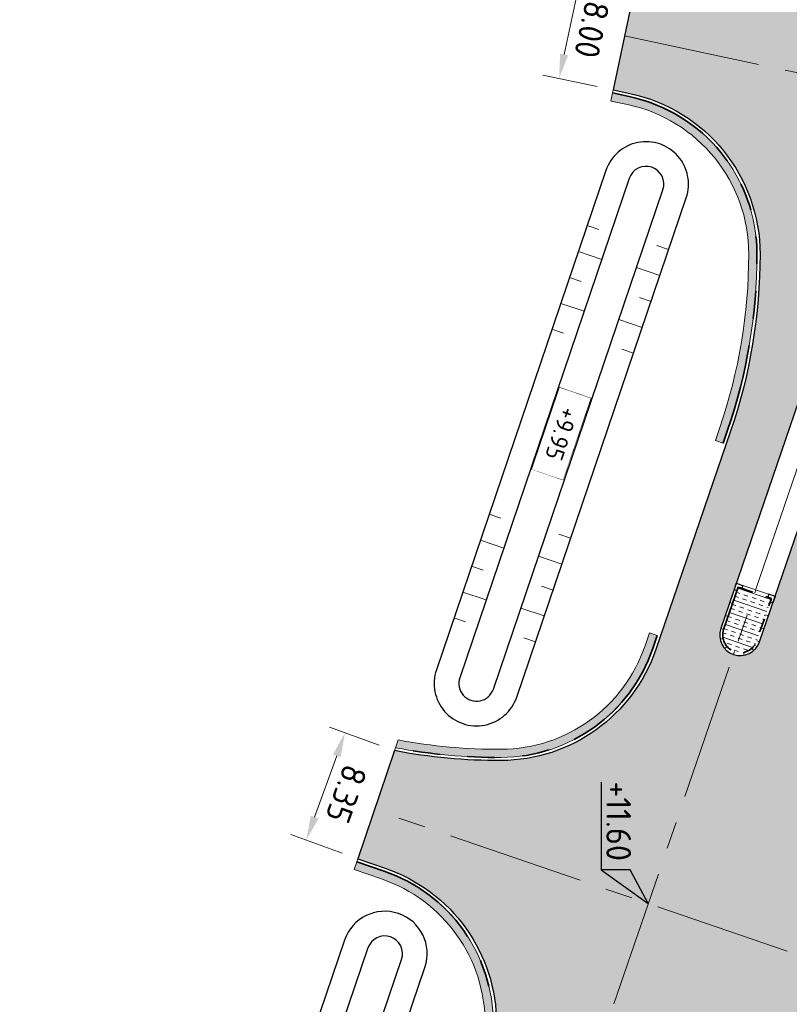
# Model space of a CAD drawing. Header units: metres. Extents: x 232559 to 234458, y 552925 to 554400.
# Tile 18 of 45: x 233180 to 233236, y 553631 to 553703. Entities that reach past the tile are written whole.
import ezdxf
from ezdxf.enums import TextEntityAlignment as Align

# ---------------------------------------------------------------- set-up
doc = ezdxf.new("R2010")
doc.units = ezdxf.units.M
doc.linetypes.add('AM-AS', pattern=[16, 10, -2, 2, -2])
doc.linetypes.add('VH-RWSBAND', pattern=[24, 10, -2, 2, -2, 2, -2, 2, -2])
doc.layers.get('Defpoints').update_dxf_attribs({"color": 241})
for name, color, linetype, lineweight in [('N-AL-HOOGTELABEL-S', 7, 'Continuous', 9), ('N-WE-AM-AS_WEG-G', 7, 'AM-AS', 13), ('N-WE-GW-WATERGANG_BODEM-G', 144, 'Continuous', 25), ('N-WE-VH-KANTOPSLUITING_DEELSTREEP-G', 7, 'Continuous', 9), ('N-WE-VH-KANTOPSLUITING_ELEMENT_HOEKSTUK-S', 7, 'Continuous', 25), ('N-WE-VH-KANTOPSLUITING_VOORKANTBAND-G', 7, 'Continuous', 13), ('N-WE-VH-KANTVERHARDING-GV', 7, 'Continuous', 25), ('N-WE-VH-KANTVERHARDING_BOCHTVERBREDING-A', 254, 'Continuous', 25), ('N-WE-VH-KANTVERHARDING_BOCHTVERBREDING-G', 251, 'Continuous', 18), ('N-WE-VH-M', 7, 'Continuous', 18), ('N-WE-VH-VERHARDING_BETON_CRETEPRINT-A', 241, 'Continuous', 5), ('N-WE-VH-VERHARDING_MIDDENGELEIDER-S', 7, 'Continuous', 25), ('X-XX-AL-HOOGTELABEL-S', 7, 'Continuous', 25)]:
    doc.layers.add(name, color=color, linetype=linetype, lineweight=lineweight)
for name, color, linetype, lineweight, true_color in [('N-WE-GW-TALUDARCERING_KORT-G', 7, 'Continuous', 18, 0x004c00), ('N-WE-GW-TALUDARCERING_LANG-G', 7, 'Continuous', 13, 0x004c00), ('N-WE-GW-WATERGANG_INSTEEK-G', 7, 'Continuous', 25, 0x004c00), ('N-WE-VH-KANTOPSLUITING_TROTTOIRBAND_RWS_115-225x250-G', 7, 'VH-RWSBAND', 35, 0x2db300), ('N-WE-VH-VERHARDING_ASFALT_HOOFDRIJBAAN-A', 7, 'Continuous', 5, 0xc7c7c7)]:
    doc.layers.add(name, color=color, linetype=linetype, lineweight=lineweight, true_color=true_color)
doc.styles.add('NLCS-ISO', font='NLCS-ISO.ttf')
doc.styles.add('NLCS-ISO-ANNOTATIEF-T18', font='NLCS-ISO.ttf', dxfattribs={"height": 1.8})
doc.dimstyles.new('NLCS-ANNOTATIEF-T18-PIJL_L2_H2_A', dxfattribs={"dimtxt": 1.8, "dimasz": 1.8, "dimexe": 1.2, "dimexo": 1.2, "dimgap": 0.7, "dimtad": 1, "dimzin": 0, "dimdsep": 46, "dimtxsty": 'NLCS-ISO-ANNOTATIEF-T18', "dimcen": 0, "dimdle": 2, "dimclrd": 7, "dimclre": 251, "dimclrt": 7, "dimazin": 0, "dimtfac": 1, "dimtofl": 0, "dimtmove": 0, "dimatfit": 3, "dimfxl": 2, "dimtfillclr": 256, "dimtolj": 1, "dimtzin": 0, "dimlwd": 9, "dimlwe": 9, "dimarcsym": 0})

# ---------------------------------------------------------------- blocks, each defined once
blk = doc.blocks.new('*D124')
at = {"layer": 'Defpoints', "color": 0, "transparency": 16777216}
for p in [(233224.7330415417, 553705.7396327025), (233219.1259661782, 553698.7501785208), (233223.0745871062, 553697.9134248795)]:
    blk.add_point(p, dxfattribs=at)
at = {"layer": 'N-WE-VH-M', "color": 251, "lineweight": 9, "transparency": 16777216}
for p, q in [((233223.5591103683, 553705.9884008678), (233219.6104894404, 553706.8251545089)), ((233221.9006559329, 553698.1621930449), (233217.9520350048, 553698.9989466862))]:
    blk.add_line(p, q, dxfattribs=at)
at = {"layer": 'N-WE-VH-M', "color": 7, "lineweight": 9, "transparency": 16777216}
blk.add_line((233220.4112683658, 553704.8154895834), (233219.4991184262, 553700.511075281), dxfattribs=at)
at = {"layer": 'N-WE-VH-M', "color": 7, "transparency": 16777216}
for points in [[(233220.7047511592, 553704.7532975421), (233220.1177855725, 553704.8776816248), (233220.7844206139, 553706.5763863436)], [(233219.7926012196, 553700.4488832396), (233219.2056356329, 553700.5732673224), (233219.1259661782, 553698.7501785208)]]:
    blk.add_solid(points, dxfattribs=at)
at = {"layer": 'N-WE-VH-M', "color": 7, "transparency": 16777216, "insert": (233221.5204349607, 553702.3315915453), "char_height": 1.8, "attachment_point": 5, "rotation": 258.0354293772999, "style": 'NLCS-ISO-ANNOTATIEF-T18'}
blk.add_mtext('\\A1;8.00', dxfattribs=at)
blk = doc.blocks.new('*D126')
at = {"layer": 'Defpoints', "color": 0, "transparency": 16777216}
for p in [(233207.101306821, 553649.645322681), (233200.6556231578, 553643.0992042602), (233204.4177849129, 553641.7404773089)]:
    blk.add_point(p, dxfattribs=at)
at = {"layer": 'N-WE-VH-M', "color": 251, "lineweight": 9, "transparency": 16777216}
for p, q in [((233205.9726582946, 553650.0529407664), (233202.3620841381, 553651.3569209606)), ((233203.2891363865, 553642.1480953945), (233199.5269746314, 553643.5068223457))]:
    blk.add_line(p, q, dxfattribs=at)
at = {"layer": 'N-WE-VH-M', "color": 7, "lineweight": 9, "transparency": 16777216}
blk.add_line((233202.8793055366, 553649.2563300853), (233201.267050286, 553644.7921770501), dxfattribs=at)
at = {"layer": 'N-WE-VH-M', "color": 7, "transparency": 16777216}
for points in [[(233203.1614676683, 553649.154425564), (233202.597143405, 553649.3582346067), (233203.4907326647, 553650.9493028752)], [(233201.5492124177, 553644.6902725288), (233200.9848881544, 553644.8940815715), (233200.6556231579, 553643.0992042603)]]:
    blk.add_solid(points, dxfattribs=at)
at = {"layer": 'N-WE-VH-M', "color": 7, "transparency": 16777216, "insert": (233203.5780426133, 553646.4807627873), "char_height": 1.8, "attachment_point": 5, "rotation": 250.1425149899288, "style": 'NLCS-ISO-ANNOTATIEF-T18'}
blk.add_mtext('\\A1;8.35', dxfattribs=at)
blk = doc.blocks.new('SVH-KANTOPSLUITING_HOEK_UITWENDIG_115-225')
for p, q in [((0, 0), (0, 0.5000000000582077)), ((0, 0.5000000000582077), (0.225, 0.5000000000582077)), ((0, 0), (0.5, 5.820766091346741e-11)), ((0.225, 0.2250000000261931), (0.225, 0.5000000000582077)), ((0.225, 0.2250000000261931), (0.4999999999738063, 0.2250000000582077)), ((0.5000000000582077, 5.820766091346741e-11), (0.4999999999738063, 0.2250000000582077))]:
    blk.add_line(p, q)
blk = doc.blocks.new('MIDDENGELEIDER')
at = {"layer": 'N-WE-VH-VERHARDING_BETON_CRETEPRINT-A', "lineweight": 9}
h = blk.add_hatch(dxfattribs=at)
h.set_pattern_fill('AVH-BETON_GEWAPEND', color=251, scale=0.25, angle=-1.272221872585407e-14, pattern_type=2)
h.set_pattern_definition([(360, (129.1815211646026, 44.42226556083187), (2.296212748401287e-16, 0.9375), []), (360, (129.1815211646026, 44.73476556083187), (2.296212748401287e-16, 0.9375), [0.3125, -0.3125]), (360, (129.1815211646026, 45.04726556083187), (2.296212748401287e-16, 0.9375), [0.3125, -0.3125])])
edge = h.paths.add_edge_path()
edge.add_line((1.274999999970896, 3.275000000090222), (-1.274999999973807, 3.275000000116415))
edge.add_line((-1.274999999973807, 3.275000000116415), (-1.279999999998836, 4.440892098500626e-16))
edge.add_arc((-1.101532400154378e-16, 0.005009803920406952), 1.2800098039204, 180.2242493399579, 359.7757506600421)
edge.add_line((1.279999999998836, 0), (1.274999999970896, 3.275000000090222))
at = {"layer": 'N-WE-VH-KANTOPSLUITING_DEELSTREEP-G'}
for p, q in [((0, 3.500000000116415), (0, 3.280000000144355)), ((-1.5, 2), (-1.279999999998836, 2)), ((1.5, 2), (1.279999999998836, 2)), ((-1.5, 1), (-1.279999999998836, 1)), ((1.5, 1), (1.279999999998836, 1)), ((-1.5, 0), (-1.279999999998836, 0)), ((1.5, 0), (1.279999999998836, 0)), ((-1.108521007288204, -0.6349950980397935), (-1.299046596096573, -0.7449950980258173)), ((1.108521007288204, -0.6349950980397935), (1.299046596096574, -0.7449950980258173)), ((-0.6400041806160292, -1.103511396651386), (-0.7500041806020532, -1.294036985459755)), ((1.587271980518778e-16, -1.274999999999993), (2.38524477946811e-16, -1.494999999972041)), ((0.6400041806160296, -1.103511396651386), (0.7500041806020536, -1.294036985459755))]:
    blk.add_line(p, q, dxfattribs=at)
at = {"layer": 'N-WE-VH-KANTOPSLUITING_TROTTOIRBAND_RWS_115-225x250-G', "ltscale": 0.5, "flags": 128}
blk.add_lwpolyline([(-1.279999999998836, 3.280000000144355), (-1.279999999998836, 0, 0.9960937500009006), (1.279999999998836, 0), (1.279999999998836, 3.280000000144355), (-1.279999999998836, 3.280000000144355)], format="xyb", close=True, dxfattribs=at)
at = {"layer": 'N-WE-VH-KANTOPSLUITING_VOORKANTBAND-G', "ltscale": 0.5, "flags": 128}
blk.add_lwpolyline([(-1.5, 3.500000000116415), (-1.5, 0, 0.9966666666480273), (1.5, 0), (1.5, 3.500000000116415)], format="xyb", close=True, dxfattribs=at)
at = {"layer": 'N-WE-VH-KANTOPSLUITING_ELEMENT_HOEKSTUK-S'}
for p, rotation in [((-1.5, 3.500000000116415), 270), ((1.499999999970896, 3.500000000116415), 180)]:
    blk.add_blockref('SVH-KANTOPSLUITING_HOEK_UITWENDIG_115-225', p, dxfattribs=dict(at, rotation=rotation))
blk = doc.blocks.new('SAL-HOOGTELABEL_AANLEG-SO')
blk.add_lwpolyline([(-4.842599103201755, 1.798838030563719), (4.851150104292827, 1.798838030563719), (4.851150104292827, -1.886858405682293), (-4.842599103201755, -1.886858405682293)], close=True)
at = {"style": 'NLCS-ISO'}
blk.add_attdef('HOOGTE', text='', height=2, dxfattribs=at).set_placement((0, 0), align=Align.MIDDLE_CENTER)
blk.add_wipeout([(-4.842599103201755, 1.7988380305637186), (4.851150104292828, 1.7988380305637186), (4.851150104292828, -1.8868584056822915), (-4.842599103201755, -1.8868584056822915)])
blk = doc.blocks.new('N-SAL-HOOGTELABEL_03-SO')
for p, q in [((0, 0), (-2.460741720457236, -1.312415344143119)), ((-2.460741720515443, -3.43514855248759), (0, 0)), ((-2.460741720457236, -1.312415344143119), (-2.460741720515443, -3.43514855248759)), ((-8.8653364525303, -3.435325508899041), (-2.460741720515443, -3.43514855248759))]:
    blk.add_line(p, q)
blk.add_solid([(-2.460741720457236, -1.312415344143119), (0, 0), (-2.460741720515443, -3.43514855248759)])
at = {"style": 'NLCS-ISO'}
blk.add_attdef('...', text='', height=1.8, dxfattribs=at).set_placement((-6.014038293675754, -2.161353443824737), align=Align.MIDDLE)

msp = doc.modelspace()

# ---------------------------------------------------------------- hatches: boundary and pattern name
at = {"layer": 'N-WE-VH-KANTVERHARDING_BOCHTVERBREDING-A'}
h = msp.add_hatch(color=256, dxfattribs=at)
h.dxf.hatch_style = 1
edge = h.paths.add_edge_path()
edge.add_line((233230.5498819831, 553672.3062428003), (233231.1174974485, 553672.1117879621))
edge.add_line((233231.1174974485, 553672.1117879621), (233231.4415888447, 553673.057813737))
edge.add_arc((233193.8134136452, 553685.9485490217), 39.77500000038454, 341.0894634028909, 359.9286603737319)
edge.add_arc((233221.8133919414, 553685.9136859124), 11.77499999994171, 359.9286603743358, 438.101276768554)
edge.add_line((233224.241189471, 553697.4356833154), (233223.0279430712, 553697.6933127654))
edge.add_line((233223.0279430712, 553697.6933127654), (233222.9035589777, 553697.1063471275))
edge.add_line((233222.9035589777, 553697.1063471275), (233224.1170259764, 553696.8486708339))
edge.add_arc((233221.8133919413, 553685.9136859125), 11.17499999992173, -0.07133962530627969, 78.10365593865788, ccw=False)
edge.add_arc((233193.8134136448, 553685.948549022), 39.1750000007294, 341.0894634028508, 359.928660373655, ccw=False)
edge.add_line((233230.8739733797, 553673.2522685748), (233230.5498819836, 553672.3062428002))
h = msp.add_hatch(color=256, dxfattribs=at)
h.dxf.hatch_style = 1
edge = h.paths.add_edge_path()
edge.add_line((233207.369056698, 553650.4340329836), (233207.1743188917, 553649.8603941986))
edge.add_arc((233214.6834087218, 553688.9201458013), 39.77500000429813, 259.1178691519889, 270.3138408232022)
edge.add_arc((233214.8367795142, 553660.9205658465), 11.77499999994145, 270.313840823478, 341.0894634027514)
edge.add_line((233225.9762330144, 553657.104389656), (233226.3003244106, 553658.050415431))
edge.add_line((233226.3003244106, 553658.050415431), (233225.7327089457, 553658.2448702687))
edge.add_line((233225.7327089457, 553658.2448702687), (233225.4086175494, 553657.2988444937))
edge.add_arc((233214.8367795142, 553660.9205658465), 11.17500000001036, 270.3138408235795, 341.0894634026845, ccw=False)
edge.add_arc((233214.6834087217, 553688.9201457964), 39.17499999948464, 259.2391727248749, 270.3138408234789, ccw=False)
h = msp.add_hatch(color=256, dxfattribs=at)
h.dxf.hatch_style = 1
edge = h.paths.add_edge_path()
edge.add_line((233204.1489345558, 553640.9485253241), (233204.3418103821, 553641.5166792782))
edge.add_line((233204.3418103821, 553641.5166792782), (233206.3407116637, 553640.8380882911))
edge.add_arc((233202.5554846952, 553629.6880801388), 11.77500000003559, -0.09517118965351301, 71.24857524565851, ccw=False)
edge.add_arc((233174.5555233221, 553629.7345895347), 39.7750000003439, 341.08946340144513, 359.9048288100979, ccw=False)
edge.add_line((233212.1836985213, 553616.843854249), (233211.8596071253, 553615.8978284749))
edge.add_line((233211.8596071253, 553615.8978284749), (233211.2919916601, 553616.0922833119))
edge.add_line((233211.2919916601, 553616.0922833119), (233211.6160830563, 553617.0383090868))
edge.add_arc((233174.5555233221, 553629.7345895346), 39.17500000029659, 341.0894634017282, 359.9048288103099)
edge.add_arc((233202.5554846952, 553629.6880801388), 11.1749999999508, 359.9048288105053, 431.2485752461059)
edge.add_line((233206.1478338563, 553640.2699350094), (233204.1489345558, 553640.9485253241))
at = {"layer": 'N-WE-VH-VERHARDING_ASFALT_HOOFDRIJBAAN-A'}
h = msp.add_hatch(color=256, dxfattribs=at)
h.dxf.hatch_style = 1
edge = h.paths.add_edge_path(flags=16)
edge.add_line((233238.8431109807, 553681.6264790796), (233230.943822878, 553658.5683842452))
edge.add_arc((233232.3644847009, 553658.0869851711), 1.500008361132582, 161.2807672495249, 340.8981595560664)
edge.add_line((233233.7819002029, 553657.5961100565), (233241.6811883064, 553680.6542048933))
edge.add_arc((233240.2605260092, 553681.1356025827), 1.500008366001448, 341.2808231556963, 520.8981037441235)
edge = h.paths.add_edge_path(flags=16)
edge.add_arc((233271.7074764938, 553774.3557767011), 1.50000836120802, 164.2858098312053, 343.9032006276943)
edge.add_arc((232887.5055168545, 553885.6554448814), 401.4984599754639, 343.8444187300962, 352.0661515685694)
edge.add_line((233285.1608708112, 553830.2367401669), (233285.628885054, 553833.7053079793))
edge.add_arc((233284.1416862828, 553833.900922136), 1.500008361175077, 352.5067892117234, 532.1241805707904)
edge.add_line((233282.6558269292, 553834.1064630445), (233282.1878126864, 553830.6378952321))
edge.add_arc((232887.5013877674, 553885.6565838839), 398.5027353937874, 343.84373435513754, 352.0641942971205, ccw=False)
edge.add_line((233270.265800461, 553774.7699999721), (233270.2635313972, 553774.76203726))
edge = h.paths.add_edge_path(flags=16)
edge.add_line((233258.9653892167, 553740.3635948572), (233250.3426869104, 553715.1938472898))
edge.add_arc((233251.7633487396, 553714.7124482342), 1.500008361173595, 161.2807679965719, 340.8981588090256)
edge.add_line((233253.1807642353, 553714.2215731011), (233261.803466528, 553739.3913206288))
edge.add_arc((233260.3828047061, 553739.8727197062), 1.500008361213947, 341.2807671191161, 520.8981580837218)
edge = h.paths.add_edge_path(flags=16)
edge.add_arc((234470.475400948, 552921.1637758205), 1411.277274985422, 162.0659295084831, 164.4612733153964, ccw=False)
edge.add_arc((233126.3416874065, 553356.1858418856), 1.500008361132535, 342.2158700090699, 521.8332620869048)
edge.add_arc((234458.2256546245, 552924.8473599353), 1401.488492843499, 162.0549104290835, 164.4722926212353)
edge.add_arc((233109.3367418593, 553299.6359526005), 1.500008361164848, 164.6940441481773, 344.311435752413)
edge = h.paths.add_edge_path(flags=16)
edge.add_line((233152.7243747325, 553435.0058946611), (233170.2517599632, 553481.8816119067))
edge.add_arc((232796.991217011, 553621.4481446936), 398.4999999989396, 339.4986351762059, 341.0894634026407)
edge.add_line((233173.9824883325, 553492.2977232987), (233181.1625168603, 553513.2562927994))
edge.add_arc((233182.579932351, 553512.7654176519), 1.500008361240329, -18.719231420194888, 160.8981582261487, ccw=False)
edge.add_line((233184.0005941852, 553512.2840186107), (233176.8205656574, 553491.32544911))
edge.add_arc((232796.9912170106, 553621.4481446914), 401.4999999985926, 339.4986351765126, 341.08946340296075, ccw=False)
edge.add_line((233173.0617515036, 553480.8309228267), (233155.5343662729, 553433.9552055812))
edge.add_arc((233154.1311245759, 553434.4852412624), 1.500008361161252, 159.6899393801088, 339.3073309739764, ccw=False)
edge = h.paths.add_edge_path(flags=16)
edge.add_line((233288.7409870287, 554100.2030049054), (233287.2648016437, 553983.1308973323))
edge.add_arc((233288.7647455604, 553983.1169929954), 1.500008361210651, 179.4688888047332, 359.0862801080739)
edge.add_line((233290.2645631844, 553983.0930727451), (233291.7407485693, 554100.1651803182))
edge.add_arc((233290.2408005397, 554100.1787584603), 1.500009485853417, 359.4813493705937, 539.0738195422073)
edge = h.paths.add_edge_path(flags=16)
edge.add_line((233288.8319004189, 553873.9156854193), (233288.9171638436, 553877.3046130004))
edge.add_arc((233110.1728694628, 553881.9064760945), 178.8035232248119, 358.5252166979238, 359.5434362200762)
edge.add_line((233288.970715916, 553880.4816879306), (233289.2599437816, 553903.4195358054))
edge.add_arc((233287.7599998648, 553903.4334401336), 1.500008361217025, 359.4688891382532, 539.0862797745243)
edge.add_line((233286.2601822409, 553903.4573603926), (233285.9709543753, 553880.519512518))
edge.add_arc((233108.5407243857, 553881.9357574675), 177.4358821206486, 358.5287614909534, 359.5426758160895, ccw=False)
edge.add_line((233285.9181128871, 553877.3800673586), (233285.8328494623, 553873.9911397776))
edge.add_arc((233287.3325009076, 553873.9584193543), 1.500008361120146, 178.7500797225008, 358.3674721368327)
edge = h.paths.add_edge_path(flags=16)
edge.add_line((233217.4679331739, 553619.232137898), (233192.6325521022, 553546.7374314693))
edge.add_arc((233194.0532139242, 553546.2560323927), 1.500008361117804, 161.2807671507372, 340.8981596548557)
edge.add_line((233195.470629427, 553545.7651572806), (233220.3060104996, 553618.2598637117))
edge.add_arc((233218.8853486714, 553618.7412627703), 1.500008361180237, 341.280767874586, 520.8981590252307)
edge = h.paths.add_edge_path()
edge.add_line((233383.3948392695, 554231.8195223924), (233383.3948392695, 554236.3196870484))
edge.add_line((233383.3948392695, 554236.3196870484), (233370.3008999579, 554236.207676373))
edge.add_arc((233370.9725897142, 554157.7105501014), 78.50000000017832, 90.49026060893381, 179.2775844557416)
edge.add_line((233292.478829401, 554158.7002934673), (233292.1827528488, 554135.2192955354))
edge.add_arc((233290.6829352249, 554135.2432157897), 1.500008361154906, 179.4688889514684, 359.0862799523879, ccw=False)
edge.add_line((233289.1829913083, 554135.2571201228), (233289.4790678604, 554158.7381180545))
edge.add_arc((233370.9725897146, 554157.7105501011), 81.50000000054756, 90.49026060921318, 179.2775844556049, ccw=False)
edge.add_line((233370.2752302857, 554239.2075665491), (233383.3948392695, 554239.3197968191))
edge.add_line((233383.3948392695, 554239.3197968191), (233383.3987201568, 554243.819994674))
edge.add_line((233383.3987201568, 554243.819994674), (233370.2367257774, 554243.7074018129))
edge.add_arc((233370.9725897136, 554157.7105501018), 85.99999999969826, 90.49026060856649, 179.2775844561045)
edge.add_line((233284.9794255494, 554158.7948549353), (233284.6455244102, 554132.3140954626))
edge.add_arc((233272.6464789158, 554132.4653348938), 11.9999985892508, 358.83315250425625, 359.277865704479, ccw=False)
edge.add_arc((233272.6441303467, 554132.2791883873), 12.00000000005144, 288.11678142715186, 359.7220163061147, ccw=False)
edge.add_arc((233263.9373955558, 554158.8910798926), 40.00000000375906, 269.27758445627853, 288.1167814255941, ccw=False)
edge.add_line((233263.4330677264, 554118.8942593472), (233259.3492775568, 554118.9457526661))
edge.add_line((233259.3492775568, 554118.9457526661), (233258.1891597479, 554110.959744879))
edge.add_line((233258.1891597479, 554110.959744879), (233271.3731336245, 554110.793505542))
edge.add_arc((233271.2218352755, 554098.7944593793), 12.00000000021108, 18.1167814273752, 89.27758445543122, ccw=False)
edge.add_arc((233244.6099437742, 554090.0877245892), 39.9999999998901, -0.7224155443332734, 18.116781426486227, ccw=False)
edge.add_line((233284.6067643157, 554089.5833967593), (233283.2272950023, 553980.1815685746))
edge.add_arc((233271.2282488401, 553980.3328669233), 11.99999999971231, 288.64532879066, 359.27758445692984, ccw=False)
edge.add_arc((233262.2763961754, 554006.8633085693), 40.0000000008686, 269.8061318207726, 288.6453287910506, ccw=False)
edge.add_line((233262.1410509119, 553966.8635375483), (233258.917836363, 553966.8744437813))
edge.add_line((233258.917836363, 553966.8744437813), (233258.5090641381, 553958.8759513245))
edge.add_line((233258.5090641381, 553958.8759513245), (233269.4898461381, 553958.73749247))
edge.add_arc((233269.3385477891, 553946.7384463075), 11.9999999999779, 17.900033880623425, 89.27758445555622, ccw=False)
edge.add_arc((233242.6939095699, 553938.1324452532), 39.99999999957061, -0.7224155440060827, 17.90003388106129, ccw=False)
edge.add_line((233282.6907301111, 553937.6281174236), (233281.9726850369, 553880.6819838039))
edge.add_arc((232887.504042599, 553885.6559170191), 394.4999998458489, 357.8787414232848, 359.27758445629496, ccw=False)
edge.add_arc((233269.741926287, 553871.4978749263), 11.99999999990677, 276.26086459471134, 357.87874142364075, ccw=False)
edge.add_arc((233266.6883759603, 553899.3308738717), 39.99999999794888, 257.65672900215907, 276.26086459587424, ccw=False)
edge.add_line((233258.1376475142, 553860.2554974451), (233253.5855078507, 553861.2516263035))
edge.add_line((233253.5855078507, 553861.2516263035), (233252.2661928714, 553853.3510268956))
edge.add_line((233252.2661928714, 553853.3510268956), (233268.0977294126, 553849.886666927))
edge.add_arc((233265.5325108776, 553838.1640539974), 12.00000000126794, 10.986504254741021, 77.65672899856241, ccw=False)
edge.add_arc((233238.0456920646, 553832.8278763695), 40.00000000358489, -8.570212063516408, 10.986504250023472, ccw=False)
edge.add_arc((232887.5040424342, 553885.6559170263), 394.500000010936, 341.0894634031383, 351.4297879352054, ccw=False)
edge.add_line((233260.7112106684, 553757.8018612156), (233245.5879523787, 553713.6569307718))
edge.add_arc((233234.2356430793, 553717.546027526), 11.99999999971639, 276.9945347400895, 341.0894634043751, ccw=False)
edge.add_arc((233230.8259524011, 553745.3376451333), 39.99999999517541, 261.25770785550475, 276.9945347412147, ccw=False)
edge.add_line((233224.7463354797, 553705.8023664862), (233223.0745871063, 553697.9134248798))
edge.add_line((233223.0745871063, 553697.9134248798), (233224.2877538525, 553697.6558123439))
edge.add_arc((233221.8133919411, 553685.9136859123), 12.00000000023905, -0.07133962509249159, 78.1004309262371, ccw=False)
edge.add_arc((233193.813413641, 553685.9485490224), 40.00000000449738, 341.08946340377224, 359.92866037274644, ccw=False)
edge.add_line((233231.6544446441, 553672.9848931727), (233226.1890888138, 553657.0314690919))
edge.add_arc((233214.8367795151, 553660.9205658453), 11.99999999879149, 270.31384081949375, 341.08946340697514, ccw=False)
edge.add_arc((233214.6834087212, 553688.9201457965), 39.9999999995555, 259.0733274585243, 270.31384082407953, ccw=False)
edge.add_line((233207.1013068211, 553649.6453226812), (233204.414138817, 553641.729737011))
edge.add_line((233204.414138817, 553641.729737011), (233206.4130408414, 553641.0511457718))
edge.add_arc((233202.5554846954, 553629.6880801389), 11.99999999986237, -0.09517119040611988, 71.2485752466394, ccw=False)
edge.add_arc((233174.5555233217, 553629.7345895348), 40.00000000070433, 341.0894634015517, 359.904828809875, ccw=False)
edge.add_line((233212.3965543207, 553616.7709336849), (233170.1983852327, 553493.5940888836))
edge.add_arc((232796.991217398, 553621.4481445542), 394.4999995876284, 339.4986351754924, 341.0894634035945, ccw=False)
edge.add_line((233166.505104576, 553483.28253068), (233147.8846569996, 553433.483497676))
edge.add_arc((233136.6446908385, 553437.6862539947), 11.99999999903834, 268.33783214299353, 339.49863518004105, ccw=False)
edge.add_arc((233137.456865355, 553465.6744724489), 39.99999999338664, 249.4986351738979, 268.33783214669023, ccw=False)
edge.add_line((233123.4476776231, 553428.2079185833), (233112.4234840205, 553432.3299949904))
edge.add_line((233112.4234840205, 553432.3299949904), (233110.6451300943, 553424.4539915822))
edge.add_line((233110.6451300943, 553424.4539915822), (233127.7942505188, 553418.0417325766))
edge.add_arc((233123.591494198, 553406.8017664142), 12.00000000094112, -0.8344186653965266, 69.49863517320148, ccw=False)
edge.add_arc((233095.5944634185, 553407.2095258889), 40.0000000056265, 340.5064054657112, 359.16558132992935, ccw=False)
edge.add_arc((234458.2366741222, 552924.8440463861), 1405.500000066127, 160.5064054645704, 165.1608938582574)
edge.add_line((233099.6117662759, 553284.8004464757), (233092.6752564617, 553255.3994536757))
edge.add_line((233092.6752564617, 553255.3994536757), (233091.0809289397, 553248.58331763))
edge.add_line((233091.0809289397, 553248.58331763), (233095.9495792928, 553247.444516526))
edge.add_line((233095.9495792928, 553247.444516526), (233096.1772452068, 553248.4184059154))
edge.add_arc((233096.518756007, 553249.8789192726), 1.499909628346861, 166.8325995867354, 256.8390316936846, ccw=False)
edge.add_line((233095.0582809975, 553250.22059403), (233096.0860600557, 553254.613594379))
edge.add_arc((233906.1433038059, 553060.849929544), 832.9088161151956, 165.7741364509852, 166.5477504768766, ccw=False)
edge.add_arc((233100.2296296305, 553265.1628194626), 1.500008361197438, -13.877530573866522, 165.7093191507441, ccw=False)
edge.add_arc((233925.3302583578, 553056.1233553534), 849.6689466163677, 165.7826359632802, 166.5393129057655)
edge.add_line((233099.0018301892, 553253.9077016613), (233102.4176006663, 553253.1470107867))
edge.add_line((233102.4176006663, 553253.1470107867), (233106.2073716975, 553266.7456090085))
edge.add_arc((233117.7668680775, 553263.5241119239), 12.00000000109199, 98.46671721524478, 164.4274651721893, ccw=False)
edge.add_arc((233121.8894445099, 553235.8292682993), 39.99999999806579, 79.62752023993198, 98.46671721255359, ccw=False)
edge.add_line((233129.0913123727, 553275.175590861), (233159.1338229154, 553269.6766731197))
edge.add_line((233159.1338229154, 553269.6766731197), (233160.574196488, 553277.5459376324))
edge.add_line((233160.574196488, 553277.5459376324), (233126.0042255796, 553283.8735521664))
edge.add_arc((233128.1647859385, 553295.6774489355), 11.99999999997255, 183.0718552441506, 259.627520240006, ccw=False)
edge.add_arc((233156.1245531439, 553297.1779215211), 40.00000000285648, 164.0423255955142, 183.0718552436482, ccw=False)
edge.add_arc((234458.2366841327, 552924.8440433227), 1394.300010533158, 161.9323812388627, 164.0423255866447, ccw=False)
edge.add_arc((233144.0962816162, 553353.5494451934), 12.0000000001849, 89.88037590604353, 161.9323812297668, ccw=False)
edge.add_arc((233144.037822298, 553325.5495062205), 39.99999999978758, 71.04117893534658, 89.88037590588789, ccw=False)
edge.add_line((233157.0333630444, 553363.379599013), (233175.1461170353, 553357.1574352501))
edge.add_line((233175.1461170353, 553357.1574352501), (233176.6028173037, 553365.1158982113))
edge.add_line((233176.6028173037, 553365.1158982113), (233152.3911867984, 553373.433171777))
edge.add_arc((233156.2898490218, 553384.7821996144), 11.99999999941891, 179.1939367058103, 251.0411789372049, ccw=False)
edge.add_arc((233184.2848984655, 553384.3886927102), 39.99781493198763, 160.1638824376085, 179.1944613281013, ccw=False)
edge.add_arc((234458.2366756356, 552924.8440458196), 1394.300001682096, 159.498635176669, 160.1644070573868, ccw=False)
edge.add_line((233152.246272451, 553413.1693077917), (233176.9957396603, 553479.3599581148))
edge.add_arc((232796.9912174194, 553621.4481445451), 405.6999995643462, 339.498635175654, 341.0894634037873)
edge.add_line((233180.7938739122, 553489.9642652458), (233188.9434714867, 553513.753015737))
edge.add_arc((233200.2957807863, 553509.8639189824), 12.0000000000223, 96.10748340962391, 161.0894634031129, ccw=False)
edge.add_arc((233203.2748111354, 553482.0228454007), 40.00000000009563, 77.26828643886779, 96.10748340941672, ccw=False)
edge.add_line((233212.0902565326, 553521.0393537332), (233225.7077712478, 553517.9625930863))
edge.add_line((233225.7077712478, 553517.9625930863), (233227.4708274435, 553525.7659021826))
edge.add_line((233227.4708274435, 553525.7659021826), (233210.0433164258, 553529.7034988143))
edge.add_arc((233212.6879500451, 553541.4084513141), 12.00000000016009, 179.9286603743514, 257.2682864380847, ccw=False)
edge.add_arc((233240.6879283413, 553541.3735882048), 40.00000000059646, 161.0894634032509, 179.9286603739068, ccw=False)
edge.add_line((233202.8468973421, 553554.3372440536), (233225.2499693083, 553619.7320177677))
edge.add_arc((233236.6022786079, 553615.842921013), 12.0000000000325, 96.10753060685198, 161.089463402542, ccw=False)
edge.add_arc((233239.5813318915, 553588.0018498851), 40.00000000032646, 77.26833363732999, 96.10753060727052, ccw=False)
edge.add_line((233248.3967451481, 553627.0183654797), (233264.8851009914, 553623.29297718))
edge.add_line((233264.8851009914, 553623.29297718), (233266.6473164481, 553631.0964762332))
edge.add_line((233266.6473164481, 553631.0964762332), (233246.3497244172, 553635.6825254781))
edge.add_arc((233248.9943483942, 553647.3874801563), 11.99999999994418, 179.9280306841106, 257.26833363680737, ccw=False)
edge.add_arc((233276.9943263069, 553647.3523093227), 40.00000000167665, 161.0894634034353, 179.9280306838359, ccw=False)
edge.add_line((233239.1532953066, 553660.3159651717), (233266.7483078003, 553740.8631739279))
edge.add_arc((233278.1008748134, 553736.9748295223), 12.00000000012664, 95.90662175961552, 161.0932605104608, ccw=False)
edge.add_arc((233280.9822846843, 553709.1234834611), 40.00000000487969, 77.0674247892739, 95.90662175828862, ccw=False)
edge.add_line((233289.934455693, 553748.1088478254), (233292.9078006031, 553747.4260815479))
edge.add_line((233292.9078006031, 553747.4260815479), (233295.1107104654, 553757.1804901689))
edge.add_line((233295.1107104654, 553757.1804901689), (233287.9003680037, 553758.8361940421))
edge.add_arc((233290.5860193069, 553770.5318033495), 11.9999999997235, 183.5077938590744, 257.0674247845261, ccw=False)
edge.add_arc((233318.5335608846, 553772.244964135), 40.00000000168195, 165.2586584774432, 183.5077938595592, ccw=False)
edge.add_arc((232887.5040424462, 553885.6559170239), 405.6999999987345, 345.2586584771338, 352.9955194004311)
edge.add_arc((233302.0865878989, 553834.718671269), 12.00000000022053, 108.80191445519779, 172.9955193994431, ccw=False)
edge.add_arc((233311.1109130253, 553808.2127935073), 39.99999999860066, 89.96271748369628, 108.80191445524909, ccw=False)
edge.add_line((233311.13694113, 553848.2127850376), (233329.5025161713, 553848.2008345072))
edge.add_line((233329.5025161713, 553848.2008345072), (233329.5025161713, 553856.2008362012))
edge.add_line((233329.5025161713, 553856.2008362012), (233306.3333824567, 553856.2159124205))
edge.add_arc((233306.3411064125, 553868.2159099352), 12.00000000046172, 197.0632672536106, 269.9631208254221, ccw=False)
edge.add_arc((233333.1085836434, 553876.4318799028), 39.99999999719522, 178.8141437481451, 197.0632672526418, ccw=False)
edge.add_arc((232887.5040428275, 553885.6559170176), 405.6999996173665, 358.8141437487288, 359.277584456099)
edge.add_line((233293.1717947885, 553880.5407720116), (233293.4973713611, 553906.3613335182))
edge.add_arc((233305.4964175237, 553906.2100351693), 12.00000000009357, 108.80191445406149, 179.277584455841, ccw=False)
edge.add_arc((233314.5207426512, 553879.7041573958), 40.000000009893, 89.96271748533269, 108.8019144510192, ccw=False)
edge.add_line((233314.5467707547, 553919.7041489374), (233329.7282889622, 553919.6942702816))
edge.add_line((233329.7282889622, 553919.6942702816), (233329.7334945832, 553927.694268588))
edge.add_line((233329.7334945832, 553927.694268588), (233307.4111207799, 553927.7087938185))
edge.add_arc((233307.4189292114, 553939.7087912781), 12.00000000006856, 198.1167814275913, 269.96271748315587, ccw=False)
edge.add_arc((233334.0308207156, 553948.4155260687), 40.00000000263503, 179.2775844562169, 198.1167814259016, ccw=False)
edge.add_line((233294.0340001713, 553948.9198538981), (233295.9419387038, 554100.2330882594))
edge.add_arc((234145.874375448, 554089.5161218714), 850.0000002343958, 178.2011683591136, 179.2775844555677, ccw=False)
edge.add_arc((232446.7121341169, 554142.8797634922), 849.9999999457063, 358.2011683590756, 359.277584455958)
edge.add_line((233296.6445705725, 554132.1627971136), (233296.978471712, 554158.6435565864))
edge.add_arc((233370.9725897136, 554157.7105501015), 73.99999999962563, 90.49026060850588, 179.2775844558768, ccw=False)
edge.add_line((233370.3394044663, 554231.7078411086), (233383.3948392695, 554231.8195223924))

# ---------------------------------------------------------------- linework, layer by layer
at = {"layer": 'N-WE-AM-AS_WEG-G', "flags": 128}
for points in [[(233093.304663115, 553236.2290259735, -0.03339304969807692), (233146.9072885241, 553415.1656170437), (233171.6567557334, 553481.3562673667, 0.006941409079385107), (233175.401526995, 553491.8115862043), (233265.9143524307, 553756.0193585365, 0.07952767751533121), (233287.4722478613, 553880.6126387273), (233290.9789486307, 554158.7192057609, -0.4080279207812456), (233370.2880651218, 554237.7076214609), (233431.4370744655, 554238.2308656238)], [(233266.7415711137, 553626.9743527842), (233247.2581501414, 553631.3764477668, -0.02696694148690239), (233242.0728469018, 553632.8458035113), (233205.6358296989, 553645.3284695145)]]:
    msp.add_lwpolyline(points, format="xyb", dxfattribs=at)
at = {"layer": 'N-WE-AM-AS_WEG-G'}
msp.add_lwpolyline([(233223.910461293, 553701.857895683), (233245.772499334, 553697.2251035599)], dxfattribs=at)
at = {"layer": 'N-WE-GW-TALUDARCERING_KORT-G'}
for points in [[(233221.1785199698, 553688.0014544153), (233222.0307498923, 553687.7121377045)], [(233227.131804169, 553686.2510091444), (233226.2795742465, 553686.5403258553)], [(233219.8926679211, 553684.213765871), (233220.7448978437, 553683.92444916)], [(233225.8459521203, 553682.4633206), (233224.9937221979, 553682.7526373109)], [(233218.6068158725, 553680.4260773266), (233219.459045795, 553680.1367606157)], [(233224.5601000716, 553678.6756320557), (233223.7078701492, 553678.9649487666)], [(233214.0205020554, 553666.9163361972), (233214.8727319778, 553666.6270194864)], [(233219.9737862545, 553665.1658909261), (233219.121556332, 553665.455207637)], [(233213.377576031, 553665.022491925), (233214.2298059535, 553664.7331752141)], [(233212.7346500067, 553663.1286476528), (233213.5868799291, 553662.8393309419)], [(233218.6879342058, 553661.3782023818), (233217.8357042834, 553661.6675190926)], [(233211.448797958, 553659.3409591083), (233212.3010278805, 553659.0516423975)], [(233217.4020821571, 553657.5905138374), (233216.5498522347, 553657.8798305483)]]:
    msp.add_lwpolyline(points, dxfattribs=at)
at = {"layer": 'N-WE-GW-TALUDARCERING_LANG-G'}
for points in [[(233220.5355939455, 553686.1076101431), (233222.2400537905, 553685.5289767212)], [(233226.4888781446, 553684.3571648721), (233224.7844182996, 553684.935798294)], [(233219.2497418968, 553682.3199215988), (233220.9542017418, 553681.741288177)], [(233225.2030260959, 553680.5694763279), (233223.498566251, 553681.1481097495)], [(233213.377576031, 553665.0224919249), (233215.082035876, 553664.443858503)], [(233219.3308602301, 553663.2720466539), (233217.6264003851, 553663.8506800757)], [(233212.0917239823, 553661.2348033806), (233213.7961838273, 553660.6561699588)], [(233218.0450081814, 553659.4843581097), (233216.3405483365, 553660.0629915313)]]:
    msp.add_lwpolyline(points, dxfattribs=at)
at = {"layer": 'N-WE-GW-WATERGANG_BODEM-G', "flags": 128}
for points in [[(233211.8673950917, 553654.9746057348, 1.000008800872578), (233214.3293849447, 553654.1387792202), (233226.7131963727, 553690.6173311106, 1), (233224.2511988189, 553691.4531349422)], [(233205.1636531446, 553635.226606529), (233184.2357445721, 553573.5800122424, 1), (233186.6977421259, 553572.7442084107), (233207.6256506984, 553634.3908026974, 1)]]:
    msp.add_lwpolyline(points, format="xyb", close=True, dxfattribs=at)
at = {"layer": 'N-WE-GW-WATERGANG_INSTEEK-G', "flags": 128}
for points in [[(233210.1629459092, 553655.553270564, 1.000009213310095), (233216.0338447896, 553653.5601457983), (233228.4176562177, 553690.0386976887, 1), (233222.5467389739, 553692.0317683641)], [(233203.4591932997, 553635.805239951), (233182.5312847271, 553574.1586456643, 1), (233188.4022019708, 553572.1655749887), (233209.3301105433, 553633.8121692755, 0.9999999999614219)]]:
    msp.add_lwpolyline(points, format="xyb", close=True, dxfattribs=at)
at = {"layer": 'N-WE-VH-KANTOPSLUITING_TROTTOIRBAND_RWS_115-225x250-G', "flags": 128}
for points in [[(233223.0278510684, 553697.693332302), (233224.241189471, 553697.4356833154, -0.354966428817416), (233233.5883828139, 553685.89902473, -0.08238715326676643), (233231.4415888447, 553673.057813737), (233231.1174974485, 553672.111787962)], [(233226.3003244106, 553658.050415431), (233225.9762330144, 553657.104389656, -0.3190235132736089), (233214.90127741, 553649.1457424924, -0.04889054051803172), (233207.1743188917, 553649.8603941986, -0.04908535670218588)], [(233204.3418096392, 553641.5166795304), (233206.3407116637, 553640.8380882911, -0.321756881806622), (233214.3304684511, 553629.6685212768, -0.08228246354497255), (233212.1836985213, 553616.843854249), (233211.8596071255, 553615.8978284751)]]:
    msp.add_lwpolyline(points, format="xyb", dxfattribs=at)
at = {"layer": 'N-WE-VH-KANTVERHARDING-GV', "flags": 128}
msp.add_lwpolyline([(233238.8431109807, 553681.6264790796), (233230.943822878, 553658.5683842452, 0.9966666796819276), (233233.7819002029, 553657.5961100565), (233241.6811883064, 553680.6542048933, 0.9966657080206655)], format="xyb", close=True, dxfattribs=at)
at = {"layer": 'N-WE-VH-KANTVERHARDING_BOCHTVERBREDING-G'}
for points in [[(233223.0279430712, 553697.6933127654), (233223.0745871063, 553697.9134248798)], [(233207.1743188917, 553649.8603941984), (233207.1013068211, 553649.6453226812)], [(233204.3418103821, 553641.5166792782), (233204.414138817, 553641.729737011)]]:
    msp.add_lwpolyline(points, dxfattribs=at)
at = {"layer": 'N-WE-VH-KANTVERHARDING_BOCHTVERBREDING-G', "flags": 128}
for points in [[(233223.0745871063, 553697.9134248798), (233224.2877538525, 553697.6558123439, -0.3549622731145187), (233233.8133826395, 553685.89874458, -0.08238715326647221), (233231.6544446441, 553672.9848931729), (233231.3303532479, 553672.0388673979)], [(233226.51318021, 553657.9774948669), (233226.1890888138, 553657.0314690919, -0.3190235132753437), (233214.9025098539, 553648.9207458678, -0.04908535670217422), (233207.1013068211, 553649.6453226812)], [(233204.414138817, 553641.729737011), (233206.4130408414, 553641.0511457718, -0.3217568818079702), (233214.5554681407, 553629.6681475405, -0.08228246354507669), (233212.3965543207, 553616.7709336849), (233212.0724629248, 553615.824907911)]]:
    msp.add_lwpolyline(points, format="xyb", dxfattribs=at)
for points in [[(233230.5498819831, 553672.3062428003), (233231.1174974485, 553672.1117879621), (233231.4415888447, 553673.057813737, 0.08238715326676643), (233233.5883828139, 553685.89902473, 0.3549664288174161), (233224.241189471, 553697.4356833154), (233223.0279430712, 553697.6933127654), (233222.9035589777, 553697.1063471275), (233224.1170259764, 553696.8486708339, -0.3549781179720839), (233232.988383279, 553685.8997717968, -0.08238715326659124), (233230.8739733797, 553673.2522685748)], [(233207.369056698, 553650.4340329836), (233207.1743188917, 553649.8603941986, 0.04889054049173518), (233214.90127741, 553649.1457424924, 0.3190235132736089), (233225.9762330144, 553657.104389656), (233226.3003244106, 553658.050415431), (233225.7327089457, 553658.2448702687), (233225.4086175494, 553657.2988444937, -0.3190235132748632), (233214.897990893, 553649.7457334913, -0.04836000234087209)], [(233204.1489345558, 553640.9485253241), (233204.3418103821, 553641.5166792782), (233206.3407116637, 553640.8380882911, -0.3217568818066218), (233214.3304684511, 553629.6685212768, -0.08228246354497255), (233212.1836985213, 553616.843854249), (233211.8596071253, 553615.8978284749), (233211.2919916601, 553616.0922833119), (233211.6160830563, 553617.0383090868, 0.08228246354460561), (233213.7304692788, 553629.6695179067, 0.3217568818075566), (233206.1478338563, 553640.2699350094)]]:
    msp.add_lwpolyline(points, format="xyb", close=True, dxfattribs=at)

# ---------------------------------------------------------------- block references
at = {"layer": 'N-WE-VH-VERHARDING_MIDDENGELEIDER-S', "rotation": 341.0894634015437}
msp.add_blockref('MIDDENGELEIDER', (233232.3628615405, 553658.0822471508), dxfattribs=at)
at = {"layer": 'X-XX-AL-HOOGTELABEL-S', "rotation": 270}
msp.add_blockref('N-SAL-HOOGTELABEL_03-SO', (233225.6452884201, 553638.47358925), dxfattribs=at).add_auto_attribs({'...': '+11.60'})

# ---------------------------------------------------------------- dimensions: what is measured, and where the dimension line sits
at = {"layer": 'N-WE-VH-M'}
for base, p1, p2, angle, picture, middle in [((233219.1259661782, 553698.7501785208), (233224.7330415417, 553705.7396327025), (233223.0745871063, 553697.9134248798), 258.0354293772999, '*D124', (233221.5204349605, 553702.3315915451)), ((233200.6556231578, 553643.0992042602), (233207.1013068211, 553649.6453226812), (233204.417784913, 553641.7404773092), 250.1425149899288, '*D126', (233203.5780426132, 553646.4807627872))]:
    dim = msp.add_linear_dim(base=base, p1=p1, p2=p2, angle=angle, dimstyle='NLCS-ANNOTATIEF-T18-PIJL_L2_H2_A', dxfattribs=at)
    dim.commit()
    dim.dimension.update_dxf_attribs({"geometry": picture, "text_midpoint": middle})

# ---------------------------------------------------------------- next in the draw order: block references
at = {"layer": 'N-AL-HOOGTELABEL-S', "xscale": 0.65, "yscale": 0.65, "zscale": 0.65, "rotation": 251.248575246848}
msp.add_blockref('SAL-HOOGTELABEL_AANLEG-SO', (233219.3182780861, 553672.789406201), dxfattribs=at).add_auto_attribs({'HOOGTE': '+9.95'})

# ---------------------------------------------------------------- next in the draw order: linework, layer by layer
at = {"layer": 'N-WE-VH-KANTVERHARDING-GV', "flags": 128}
msp.add_lwpolyline([(233253.5855078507, 553861.2516263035), (233252.2661928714, 553853.3510268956), (233268.0977294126, 553849.886666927, -0.2993972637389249), (233277.3125760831, 553840.4509872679, -0.08553999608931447), (233277.5990516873, 553826.8670255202, -0.04514881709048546), (233260.7112106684, 553757.8018612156), (233245.5879523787, 553713.6569307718, -0.2871937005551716), (233235.6969390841, 553705.6353342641, -0.06877297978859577), (233224.7463354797, 553705.8023664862), (233223.0745871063, 553697.9134248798), (233224.2877538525, 553697.6558123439, -0.3549622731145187), (233233.8133826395, 553685.89874458, -0.08238715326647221), (233231.6544446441, 553672.9848931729), (233226.1890888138, 553657.0314690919, -0.3190235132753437), (233214.9025098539, 553648.9207458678, -0.04908535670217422), (233207.1013068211, 553649.6453226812), (233204.414138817, 553641.729737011), (233206.4130408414, 553641.0511457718, -0.3217568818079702), (233214.5554681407, 553629.6681475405, -0.08228246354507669)], format="xyb", dxfattribs=at)

doc.saveas('drawing.dxf')
